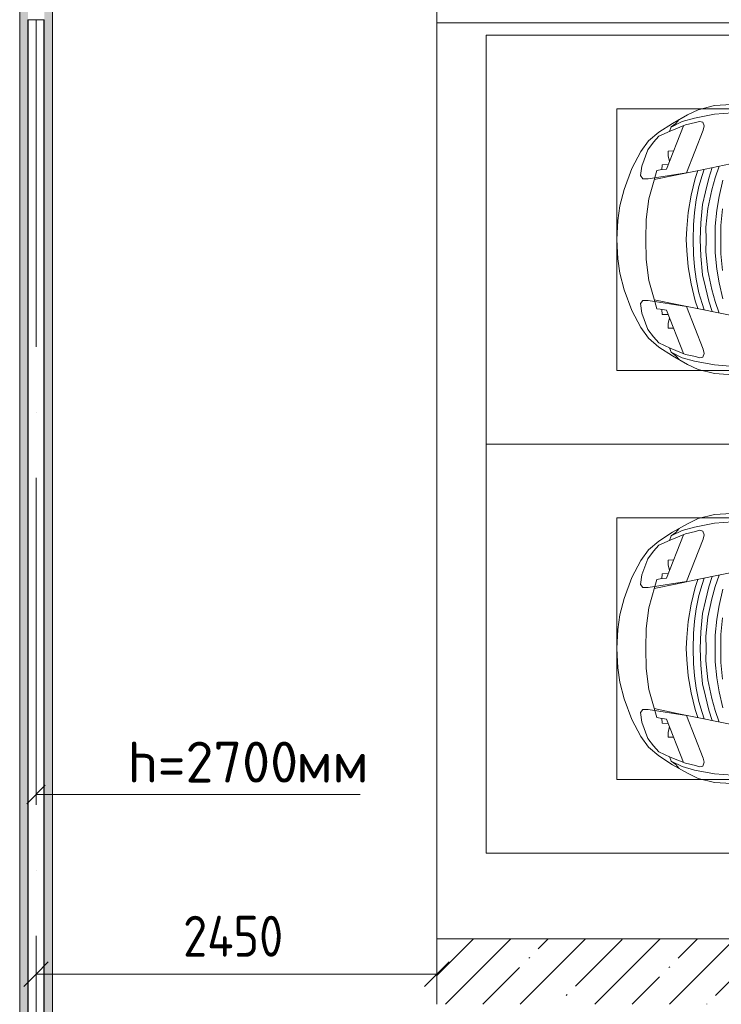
# Model space of a CAD drawing. Header units: millimetres. Extents: x -32229 to 192519, y -13689 to 125138.
# Tile 13 of 183: x -8815 to -4527, y 46250 to 52269. Entities that reach past the tile are written whole.
import ezdxf

# ---------------------------------------------------------------- set-up
doc = ezdxf.new("R2010")
doc.units = ezdxf.units.MM
doc.linetypes.add('ADSK_Осевая', pattern=[2800, 2000, -400, 0, -400])
for name, color, linetype, lineweight in [('A-____-____-DIMS', 7, 'Continuous', 9), ('A-____-____-DIMS-200', 7, 'Continuous', 9), ('A-DETL-GENF-OTLN', 7, 'Continuous', 18), ('A-FLOR-____-OTLN', 7, 'Continuous', 18), ('A-WALL-____-MCUT', 7, 'Continuous', 40), ('A-WALL-____-PATT', 7, 'Continuous', 40), ('C-PRKG-____-OTLN', 7, 'Continuous', 18), ('E-CABL-TRAY-CNTR', 7, 'ADSK_Осевая', 18), ('E-CABL-TRAY-OTLN', 7, 'Continuous', 18), ('G-____-____-TEXT', 7, 'Continuous', 9), ('M-EQPM-____-OTLN', 7, 'Continuous', 18)]:
    doc.layers.add(name, color=color, linetype=linetype, lineweight=lineweight)
doc.layers.add('A-DETL-____-OTLN', color=7, linetype='Continuous', lineweight=9, true_color=0x00a600)
doc.styles.add('GOST Common_4', font='GOST_Common.ttf', dxfattribs={"width": 0.9, "height": 250})
doc.styles.add('ISOCPEUR', font='isocpeur.ttf', dxfattribs={"height": 250})
doc.dimstyles.new('ГОСТ_2_5_мм2', dxfattribs={"dimscale": 304.8, "dimtxt": 251.428749, "dimasz": 0.492126, "dimexe": 0.492126, "dimexo": 0.656168, "dimgap": 0.098425, "dimtad": 1, "dimdec": 0, "dimdsep": 46, "dimtxsty": 'GOST Common_4', "dimblk1": 'OBLIQUE', "dimblk2": 'OBLIQUE', "dimsah": 1, "dimcen": 0.09, "dimazin": 2, "dimtfac": 1, "dimtdec": 4, "dimtix": 1, "dimtmove": 0, "dimatfit": 3, "dimfxl": 1, "dimtvp": 1, "dimtolj": 1, "dimtzin": 0, "dimarcsym": 2})

# ---------------------------------------------------------------- blocks, each defined once
blk = doc.blocks.new('АР_Машиноместо - 4900x2400_М__5300х2500_-V32--01 ЭЛ')
at = {"layer": 'A-DETL-GENF-OTLN', "color": 253, "lineweight": 13, "true_color": 0xaaaaaa}
for p, q in [((1044.2, -818.6), (943.3, -845.1)), ((1132.7, -806), (1044.2, -818.6)), ((1250, -800), (1132.7, -806)), ((1250, -800), (1367.3, -806)), ((1367.3, -806), (1455.8, -818.6)), ((1455.8, -818.6), (1556.7, -845.1)), ((815.8, -891), (711.9, -946.2)), ((943.3, -845.1), (815.8, -891)), ((1556.7, -845.1), (1684.2, -891)), ((1684.2, -891), (1788.1, -946.2)), ((711.9, -946.2), (647.2, -992.8)), ((800.1, -952.6), (700.9, -989.1)), ((859, -944.1), (800.1, -952.6)), ((877.7, -958.9), (859, -944.1)), ((877.7, -991.4), (877.7, -958.9)), ((1622.3, -958.9), (1641, -944.1)), ((1622.3, -991.4), (1622.3, -958.9)), ((1641, -944.1), (1699.9, -952.6)), ((1699.9, -952.6), (1799.1, -989.1)), ((1788.1, -946.2), (1852.8, -992.8)), ((647.2, -992.8), (593.2, -1056.8)), ((700.9, -989.1), (655, -1024.3)), ((841.1, -1225.9), (877.7, -991.4)), ((1000.2, -994.5), (871.4, -1031.3)), ((1127.4, -979.8), (1000.2, -994.5)), ((1250, -977.6), (1127.4, -979.8)), ((1250, -977.6), (1372.6, -979.8)), ((1372.6, -979.8), (1499.8, -994.5)), ((1499.8, -994.5), (1628.6, -1031.3)), ((1658.9, -1225.9), (1622.3, -991.4)), ((1799.1, -989.1), (1845, -1024.3)), ((1852.8, -992.8), (1906.8, -1056.8)), ((593.2, -1056.8), (539.3, -1140.4)), ((617.9, -1057.3), (586.9, -1126.3)), ((654.7, -1024.4), (617.9, -1057.3)), ((882.6, -1027.5), (853.8, -1167.4)), ((1617.4, -1027.5), (1646.2, -1167.4)), ((1845.3, -1024.4), (1882.1, -1057.3)), ((1882.1, -1057.3), (1913.1, -1126.3)), ((1906.8, -1056.8), (1960.7, -1140.4)), ((539.3, -1140.4), (487.4, -1232.1)), ((561.3, -1132.6), (540.4, -1159.6)), ((586.9, -1126.3), (548.2, -1220.1)), ((589, -1121.6), (561.3, -1132.6)), ((1911, -1121.6), (1938.7, -1132.6)), ((1913.1, -1126.3), (1951.8, -1220.1)), ((1938.7, -1132.6), (1959.6, -1159.6)), ((1960.7, -1140.4), (2012.6, -1232.1)), ((540.4, -1159.6), (516.2, -1180.5)), ((853.8, -1167.4), (826.8, -1300.9)), ((1646.2, -1167.4), (1673.2, -1300.9)), ((1959.6, -1159.6), (1983.8, -1180.5)), ((487.4, -1232.1), (455.7, -1296.1)), ((548.2, -1220.1), (535, -1280.6)), ((580.7, -1327.1), (841.1, -1225.9)), ((978.6, -1254.6), (876.3, -1278.7)), ((1084.1, -1236), (978.6, -1254.6)), ((1182.5, -1227.5), (1084.1, -1236)), ((1250, -1223.7), (1182.5, -1227.5)), ((1250, -1223.7), (1317.5, -1227.5)), ((1317.5, -1227.5), (1415.9, -1236)), ((1415.9, -1236), (1521.4, -1254.6)), ((1521.4, -1254.6), (1623.7, -1278.7)), ((1919.3, -1327.1), (1658.9, -1225.9)), ((1951.8, -1220.1), (1965, -1280.6)), ((2012.6, -1232.1), (2044.3, -1296.1)), ((455.7, -1296.1), (430.8, -1396.6)), ((535, -1280.6), (527.2, -1305.2)), ((527.2, -1305.2), (531.8, -1326)), ((826.8, -1300.9), (770, -1576.5)), ((859.1, -1321.2), (819.9, -1334.4)), ((876.3, -1278.7), (828.3, -1293.7)), ((925.2, -1301.6), (859.1, -1321.2)), ((1007.1, -1283.7), (925.2, -1301.6)), ((1035, -1323.2), (958.3, -1341.1)), ((1083.6, -1274.6), (1007.1, -1283.7)), ((1148.3, -1312.4), (1035, -1323.2)), ((1159.1, -1267.9), (1083.6, -1274.6)), ((1250, -1309.3), (1148.3, -1312.4)), ((1250, -1266.6), (1159.1, -1267.9)), ((1250, -1266.6), (1340.9, -1267.9)), ((1250, -1309.3), (1351.7, -1312.4)), ((1340.9, -1267.9), (1416.4, -1274.6)), ((1351.7, -1312.4), (1465, -1323.2)), ((1416.4, -1274.6), (1492.9, -1283.7)), ((1465, -1323.2), (1541.7, -1341.1)), ((1492.9, -1283.7), (1574.8, -1301.6)), ((1574.8, -1301.6), (1640.9, -1321.2)), ((1623.7, -1278.7), (1671.7, -1293.7)), ((1640.9, -1321.2), (1680.1, -1334.4)), ((1673.2, -1300.9), (1730, -1576.5)), ((1965, -1280.6), (1972.8, -1305.2)), ((1972.8, -1305.2), (1968.2, -1326)), ((2044.3, -1296.1), (2069.2, -1396.6)), ((531.8, -1326), (554.4, -1333.3)), ((554.4, -1333.3), (580.7, -1327.1)), ((873.8, -1361.2), (809.9, -1383.1)), ((945.3, -1380.6), (871.4, -1401.1)), ((958.3, -1341.1), (873.8, -1361.2)), ((1059, -1354.8), (945.3, -1380.6)), ((1174.5, -1344.2), (1059, -1354.8)), ((1250, -1344.9), (1174.5, -1344.2)), ((1250, -1344.9), (1325.5, -1344.2)), ((1325.5, -1344.2), (1441, -1354.8)), ((1441, -1354.8), (1554.7, -1380.6)), ((1541.7, -1341.1), (1626.2, -1361.2)), ((1554.7, -1380.6), (1628.6, -1401.1)), ((1626.2, -1361.2), (1690.1, -1383.1)), ((1945.6, -1333.3), (1919.3, -1327.1)), ((1968.2, -1326), (1945.6, -1333.3)), ((430.8, -1396.6), (422, -1534.1)), ((871.4, -1401.1), (800.5, -1424.6)), ((986.2, -1425.6), (887, -1446.5)), ((1070, -1410.4), (986.2, -1425.6)), ((1163.9, -1435.1), (1061.9, -1445.7)), ((1168.3, -1399.8), (1070, -1410.4)), ((1250, -1435.1), (1163.9, -1435.1)), ((1250, -1400.1), (1168.3, -1399.8)), ((1250, -1400.1), (1331.7, -1399.8)), ((1250, -1435.1), (1336.1, -1435.1)), ((1331.7, -1399.8), (1430, -1410.4)), ((1336.1, -1435.1), (1438.1, -1445.7)), ((1430, -1410.4), (1513.8, -1425.6)), ((1513.8, -1425.6), (1613, -1446.5)), ((1628.6, -1401.1), (1699.5, -1424.6)), ((2069.2, -1396.6), (2078, -1534.1))]:
    blk.add_line(p, q, dxfattribs=at)
at = {"layer": 'A-DETL-GENF-OTLN', "color": 254, "lineweight": 13, "true_color": 0xd4d4d4}
for p, q in [((792.9, -1076.2), (791.2, -1114.5)), ((823.3, -1074.4), (792.9, -1076.2)), ((824.1, -1063.7), (818.8, -1102.9)), ((827.7, -1045), (824.1, -1063.7)), ((871.3, -1031.9), (827.7, -1045)), ((1628.7, -1031.9), (1672.3, -1045)), ((1672.3, -1045), (1675.9, -1063.7)), ((1675.9, -1063.7), (1681.2, -1102.9)), ((1676.7, -1074.4), (1707.1, -1076.2)), ((1707.1, -1076.2), (1708.8, -1114.5)), ((561.7, -1132.1), (527.9, -1198.6)), ((818.8, -1102.9), (554, -1208.1)), ((709.1, -1112.7), (708.2, -1146.9)), ((737.7, -1113.6), (709.1, -1112.7)), ((772.6, -1121.3), (737.7, -1113.6)), ((1681.2, -1102.9), (1946, -1208.1)), ((1727.4, -1121.3), (1762.3, -1113.6)), ((1762.3, -1113.6), (1790.9, -1112.7)), ((1790.9, -1112.7), (1791.8, -1146.9)), ((1938.3, -1132.1), (1972.1, -1198.6)), ((527.9, -1198.6), (507.4, -1274.3)), ((1972.1, -1198.6), (1992.6, -1274.3)), ((507.4, -1274.3), (483.4, -1395.6)), ((1992.6, -1274.3), (2016.6, -1395.6)), ((483.4, -1395.6), (470.9, -1561.4)), ((2016.6, -1395.6), (2029.1, -1561.4))]:
    blk.add_line(p, q, dxfattribs=at)
at = {"layer": 'C-PRKG-____-OTLN', "color": 253, "lineweight": 13, "true_color": 0xaaaaaa}
for p, q in [((2500, 0), (0, 0)), ((0, 0), (0, -5300)), ((2500, 0), (2500, -5300)), ((450, -800), (450, -4500)), ((450, -800), (2050, -800)), ((2050, -800), (2050, -4500))]:
    blk.add_line(p, q, dxfattribs=at)
blk = doc.blocks.new('АР_Машиноместо - 4900x2400_М__5300х2500_-V125--01 ЭЛ')
at = {"layer": 'A-DETL-GENF-OTLN', "color": 253, "lineweight": 13, "true_color": 0xaaaaaa}
for p, q in [((826.8, 1300.9), (770, 1576.5)), ((1673.2, 1300.9), (1730, 1576.5)), ((430.8, 1396.6), (422, 1534.1)), ((2069.2, 1396.6), (2078, 1534.1)), ((986.2, 1425.6), (887, 1446.5)), ((1163.9, 1435.1), (1061.9, 1445.7)), ((1336.1, 1435.1), (1438.1, 1445.7)), ((1513.8, 1425.6), (1613, 1446.5)), ((455.7, 1296.1), (430.8, 1396.6)), ((871.4, 1401.1), (800.5, 1424.6)), ((945.3, 1380.6), (871.4, 1401.1)), ((1070, 1410.4), (986.2, 1425.6)), ((1168.3, 1399.8), (1070, 1410.4)), ((1250, 1435.1), (1163.9, 1435.1)), ((1250, 1400.1), (1168.3, 1399.8)), ((1250, 1435.1), (1336.1, 1435.1)), ((1250, 1400.1), (1331.7, 1399.8)), ((1331.7, 1399.8), (1430, 1410.4)), ((1430, 1410.4), (1513.8, 1425.6)), ((1554.7, 1380.6), (1628.6, 1401.1)), ((1628.6, 1401.1), (1699.5, 1424.6)), ((2044.3, 1296.1), (2069.2, 1396.6)), ((527.2, 1305.2), (531.8, 1326)), ((531.8, 1326), (554.4, 1333.3)), ((554.4, 1333.3), (580.7, 1327.1)), ((580.7, 1327.1), (841.1, 1225.9)), ((873.8, 1361.2), (809.9, 1383.1)), ((859.1, 1321.2), (819.9, 1334.4)), ((958.3, 1341.1), (873.8, 1361.2)), ((1059, 1354.8), (945.3, 1380.6)), ((1035, 1323.2), (958.3, 1341.1)), ((1174.5, 1344.2), (1059, 1354.8)), ((1250, 1344.9), (1174.5, 1344.2)), ((1250, 1344.9), (1325.5, 1344.2)), ((1325.5, 1344.2), (1441, 1354.8)), ((1441, 1354.8), (1554.7, 1380.6)), ((1465, 1323.2), (1541.7, 1341.1)), ((1541.7, 1341.1), (1626.2, 1361.2)), ((1626.2, 1361.2), (1690.1, 1383.1)), ((1640.9, 1321.2), (1680.1, 1334.4)), ((1919.3, 1327.1), (1658.9, 1225.9)), ((1945.6, 1333.3), (1919.3, 1327.1)), ((1968.2, 1326), (1945.6, 1333.3)), ((1972.8, 1305.2), (1968.2, 1326)), ((487.4, 1232.1), (455.7, 1296.1)), ((535, 1280.6), (527.2, 1305.2)), ((548.2, 1220.1), (535, 1280.6)), ((853.8, 1167.4), (826.8, 1300.9)), ((876.3, 1278.7), (828.3, 1293.7)), ((925.2, 1301.6), (859.1, 1321.2)), ((978.6, 1254.6), (876.3, 1278.7)), ((1007.1, 1283.7), (925.2, 1301.6)), ((1083.6, 1274.6), (1007.1, 1283.7)), ((1148.3, 1312.4), (1035, 1323.2)), ((1159.1, 1267.9), (1083.6, 1274.6)), ((1250, 1309.3), (1148.3, 1312.4)), ((1250, 1266.6), (1159.1, 1267.9)), ((1250, 1309.3), (1351.7, 1312.4)), ((1250, 1266.6), (1340.9, 1267.9)), ((1340.9, 1267.9), (1416.4, 1274.6)), ((1351.7, 1312.4), (1465, 1323.2)), ((1416.4, 1274.6), (1492.9, 1283.7)), ((1492.9, 1283.7), (1574.8, 1301.6)), ((1521.4, 1254.6), (1623.7, 1278.7)), ((1574.8, 1301.6), (1640.9, 1321.2)), ((1623.7, 1278.7), (1671.7, 1293.7)), ((1646.2, 1167.4), (1673.2, 1300.9)), ((1951.8, 1220.1), (1965, 1280.6)), ((1965, 1280.6), (1972.8, 1305.2)), ((2012.6, 1232.1), (2044.3, 1296.1)), ((539.3, 1140.4), (487.4, 1232.1)), ((586.9, 1126.3), (548.2, 1220.1)), ((841.1, 1225.9), (877.7, 991.4)), ((1084.1, 1236), (978.6, 1254.6)), ((1182.5, 1227.5), (1084.1, 1236)), ((1250, 1223.7), (1182.5, 1227.5)), ((1250, 1223.7), (1317.5, 1227.5)), ((1317.5, 1227.5), (1415.9, 1236)), ((1415.9, 1236), (1521.4, 1254.6)), ((1658.9, 1225.9), (1622.3, 991.4)), ((1913.1, 1126.3), (1951.8, 1220.1)), ((1960.7, 1140.4), (2012.6, 1232.1)), ((540.4, 1159.6), (516.2, 1180.5)), ((561.3, 1132.6), (540.4, 1159.6)), ((882.6, 1027.5), (853.8, 1167.4)), ((1617.4, 1027.5), (1646.2, 1167.4)), ((1938.7, 1132.6), (1959.6, 1159.6)), ((1959.6, 1159.6), (1983.8, 1180.5)), ((593.2, 1056.8), (539.3, 1140.4)), ((589, 1121.6), (561.3, 1132.6)), ((617.9, 1057.3), (586.9, 1126.3)), ((1882.1, 1057.3), (1913.1, 1126.3)), ((1906.8, 1056.8), (1960.7, 1140.4)), ((1911, 1121.6), (1938.7, 1132.6)), ((647.2, 992.8), (593.2, 1056.8)), ((654.7, 1024.4), (617.9, 1057.3)), ((700.9, 989.1), (655, 1024.3)), ((1000.2, 994.5), (871.4, 1031.3)), ((1499.8, 994.5), (1628.6, 1031.3)), ((1799.1, 989.1), (1845, 1024.3)), ((1845.3, 1024.4), (1882.1, 1057.3)), ((1852.8, 992.8), (1906.8, 1056.8)), ((711.9, 946.2), (647.2, 992.8)), ((800.1, 952.6), (700.9, 989.1)), ((877.7, 991.4), (877.7, 958.9)), ((1127.4, 979.8), (1000.2, 994.5)), ((1250, 977.6), (1127.4, 979.8)), ((1250, 977.6), (1372.6, 979.8)), ((1372.6, 979.8), (1499.8, 994.5)), ((1622.3, 991.4), (1622.3, 958.9)), ((1699.9, 952.6), (1799.1, 989.1)), ((1788.1, 946.2), (1852.8, 992.8)), ((815.8, 891), (711.9, 946.2)), ((859, 944.1), (800.1, 952.6)), ((877.7, 958.9), (859, 944.1)), ((1622.3, 958.9), (1641, 944.1)), ((1641, 944.1), (1699.9, 952.6)), ((1684.2, 891), (1788.1, 946.2)), ((943.3, 845.1), (815.8, 891)), ((1044.2, 818.6), (943.3, 845.1)), ((1455.8, 818.6), (1556.7, 845.1)), ((1556.7, 845.1), (1684.2, 891)), ((1132.7, 806), (1044.2, 818.6)), ((1250, 800), (1132.7, 806)), ((1250, 800), (1367.3, 806)), ((1367.3, 806), (1455.8, 818.6))]:
    blk.add_line(p, q, dxfattribs=at)
at = {"layer": 'A-DETL-GENF-OTLN', "color": 254, "lineweight": 13, "true_color": 0xd4d4d4}
for p, q in [((483.4, 1395.6), (470.9, 1561.4)), ((2016.6, 1395.6), (2029.1, 1561.4)), ((507.4, 1274.3), (483.4, 1395.6)), ((1992.6, 1274.3), (2016.6, 1395.6)), ((527.9, 1198.6), (507.4, 1274.3)), ((1972.1, 1198.6), (1992.6, 1274.3)), ((818.8, 1102.9), (554, 1208.1)), ((1681.2, 1102.9), (1946, 1208.1)), ((561.7, 1132.1), (527.9, 1198.6)), ((709.1, 1112.7), (708.2, 1146.9)), ((1790.9, 1112.7), (1791.8, 1146.9)), ((1938.3, 1132.1), (1972.1, 1198.6)), ((737.7, 1113.6), (709.1, 1112.7)), ((772.6, 1121.3), (737.7, 1113.6)), ((792.9, 1076.2), (791.2, 1114.5)), ((824.1, 1063.7), (818.8, 1102.9)), ((1675.9, 1063.7), (1681.2, 1102.9)), ((1707.1, 1076.2), (1708.8, 1114.5)), ((1727.4, 1121.3), (1762.3, 1113.6)), ((1762.3, 1113.6), (1790.9, 1112.7)), ((823.3, 1074.4), (792.9, 1076.2)), ((827.7, 1045), (824.1, 1063.7)), ((871.3, 1031.9), (827.7, 1045)), ((1628.7, 1031.9), (1672.3, 1045)), ((1672.3, 1045), (1675.9, 1063.7)), ((1676.7, 1074.4), (1707.1, 1076.2))]:
    blk.add_line(p, q, dxfattribs=at)
at = {"layer": 'C-PRKG-____-OTLN', "color": 253, "lineweight": 13, "true_color": 0xaaaaaa}
for p, q in [((0, 0), (0, 5300)), ((2500, 0), (2500, 5300)), ((450, 800), (450, 4500)), ((2050, 800), (2050, 4500)), ((450, 800), (2050, 800)), ((2500, 0), (0, 0))]:
    blk.add_line(p, q, dxfattribs=at)
blk = doc.blocks.new('АР_Лоток - 200х100h_ЛВ1-7518940--01 ЭЛ')
at = {"layer": 'M-EQPM-____-OTLN', "lineweight": 13, "true_color": 0xf3f3f3}
h = blk.add_hatch(color=7, dxfattribs=at)
h.paths.add_polyline_path([(14600, -100), (14600, 100), (0, 100), (0, 68.4), (41.8, 55.8), (100.3, 50), (3379.9, 50), (3379.9, -50), (100.3, -50), (41.8, -55.8), (0, -68.4), (0, -100), (12474.1, -100)])
h.paths.add_polyline_path([(14181.3, -50), (3381.3, -50), (3381.3, 50), (14181.3, 50), (14181.3, -47.5)])
blk = doc.blocks.new('Наметкина 10_РД_АР_П_отсоединено_rvt-1--01 ЭЛ')
at = {"layer": 'A-WALL-____-PATT', "lineweight": 5, "true_color": 0xaaaaaa}
h = blk.add_hatch(dxfattribs=at)
h.set_pattern_fill('FP_1', color=253, style=0, pattern_type=2)
h.set_pattern_definition([(45, (0, 0), (-228.0985, 228.0985), []), (45, (228.1, 0), (-228.0985, 228.0985), [403.225, -80.645, 6.706, -73.939])])
h.paths.add_polyline_path([(-1164.7, 46250), (-1164.7, 46650), (-6264.7, 46650), (-6264.7, 46250), (-3500.5, 46250)])
at = {"layer": 'A-FLOR-____-OTLN', "color": 253, "lineweight": 13, "true_color": 0xaaaaaa}
for p, q in [((-8814.7, 40050), (-8814.7, 55715.3)), ((-8614.7, 55715.3), (-8614.7, 40050)), ((-6264.7, 52575), (-6264.7, 46650)), ((-6264.7, 52575), (-6264.7, 52250)), ((-6264.7, 46650), (-6264.7, 52250)), ((-6264.7, 52250), (-264.7, 52250))]:
    blk.add_line(p, q, dxfattribs=at)
at = {"layer": 'A-WALL-____-MCUT', "color": 253, "lineweight": 13, "true_color": 0xaaaaaa}
for p, q in [((-1164.7, 46650), (-6264.7, 46650)), ((-6264.7, 46650), (-6264.7, 46250))]:
    blk.add_line(p, q, dxfattribs=at)
at = {"layer": 'C-PRKG-____-OTLN', "color": 253, "lineweight": 13, "true_color": 0xaaaaaa}
for name, rotation in [('АР_Машиноместо - 4900x2400_М__5300х2500_-V32--01 ЭЛ', 90.00000000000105), ('АР_Машиноместо - 4900x2400_М__5300х2500_-V125--01 ЭЛ', 270.000000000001)]:
    blk.add_blockref(name, (-5964.7, 49675), dxfattribs=dict(at, rotation=rotation))
at = {"layer": 'M-EQPM-____-OTLN', "color": 253, "lineweight": 13, "true_color": 0xaaaaaa, "rotation": 270}
blk.add_blockref('АР_Лоток - 200х100h_ЛВ1-7518940--01 ЭЛ', (-8714.7, 55650), dxfattribs=at)
blk = doc.blocks.new('DIMBLOCK34--01 ЭЛ')
at = {"layer": 'A-____-____-DIMS-200'}
for p, q in [((-8714.7, 46340.6), (-8714.7, 46584.5)), ((-6264.7, 46340.6), (-6264.7, 46584.5)), ((-8714.7, 46434.5), (-8639.7, 46509.5)), ((-6264.7, 46434.5), (-6189.7, 46509.5)), ((-8714.7, 46434.5), (-8789.7, 46359.5)), ((-8714.7, 46434.5), (-6264.7, 46434.5)), ((-8714.7, 46434.5), (-8714.7, 46340.6)), ((-6264.7, 46434.5), (-6339.7, 46359.5)), ((-6264.7, 46434.5), (-6264.7, 46340.6))]:
    blk.add_line(p, q, dxfattribs=at)
at = {"layer": 'A-____-____-DIMS-200', "color": 0, "insert": (-7815.7, 46791.2), "char_height": 250, "width": 782.412, "attachment_point": 1, "line_spacing_factor": 1.022761, "style": 'GOST Common_4'}
blk.add_mtext('2450', dxfattribs=at)
blk = doc.blocks.new('_Oblique')
at = {"color": 0, "linetype": 'ByBlock', "lineweight": -2}
blk.add_line((-0.5, -0.5), (0.5, 0.5), dxfattribs=at)

msp = doc.modelspace()

# ---------------------------------------------------------------- linework, layer by layer
at = {"layer": 'A-DETL-____-OTLN', "color": 5, "true_color": 0x0000ff}
for p, q in [((-8771.3, 47476.3), (-8658.1, 47589.5)), ((-8714.7, 47532.9), (-6734.7, 47532.9))]:
    msp.add_line(p, q, dxfattribs=at)
at = {"layer": 'E-CABL-TRAY-CNTR', "color": 5, "true_color": 0x0000ff}
msp.add_line((-8714.7, 52268.7), (-8714.7, 41468.7), dxfattribs=at)
at = {"layer": 'E-CABL-TRAY-OTLN', "color": 5, "true_color": 0x0000ff}
for p, q in [((-8764.7, 52268.7), (-8664.7, 52268.7)), ((-8764.7, 52268.7), (-8764.7, 41468.7)), ((-8762.2, 52268.7), (-8762.2, 41468.7)), ((-8667.2, 52268.7), (-8667.2, 41468.7)), ((-8664.7, 52268.7), (-8664.7, 41468.7))]:
    msp.add_line(p, q, dxfattribs=at)

# ---------------------------------------------------------------- block references
at = {"lineweight": 5}
msp.add_blockref('Наметкина 10_РД_АР_П_отсоединено_rvt-1--01 ЭЛ', (0, 0), dxfattribs=at)

# ---------------------------------------------------------------- texts
at = {"layer": 'G-____-____-TEXT', "color": 5, "true_color": 0x0000ff, "char_height": 250, "attachment_point": 1, "style": 'ISOCPEUR'}
for s, insert, width in [('h=2700', (-8155.5, 47855.8), 1250.632), ('мм', (-7123.7, 47855.8), 481.012)]:
    msp.add_mtext(s, dxfattribs=dict(at, insert=insert, width=width))

# ---------------------------------------------------------------- dimensions: what is measured, and where the dimension line sits
at = {"layer": 'A-____-____-DIMS'}
dim = msp.add_linear_dim(base=(-6264.7, 46434.5), p1=(-8714.7, 46540.6), p2=(-6264.7, 46540.6), dimstyle='ГОСТ_2_5_мм2', override={"dimpost": '<>', "dimfxl": 2450}, dxfattribs=at)
dim.commit()
dim.dimension.update_dxf_attribs({"geometry": 'DIMBLOCK34--01 ЭЛ', "text_midpoint": (-7489.7, 46589.5)})

doc.saveas('drawing.dxf')
